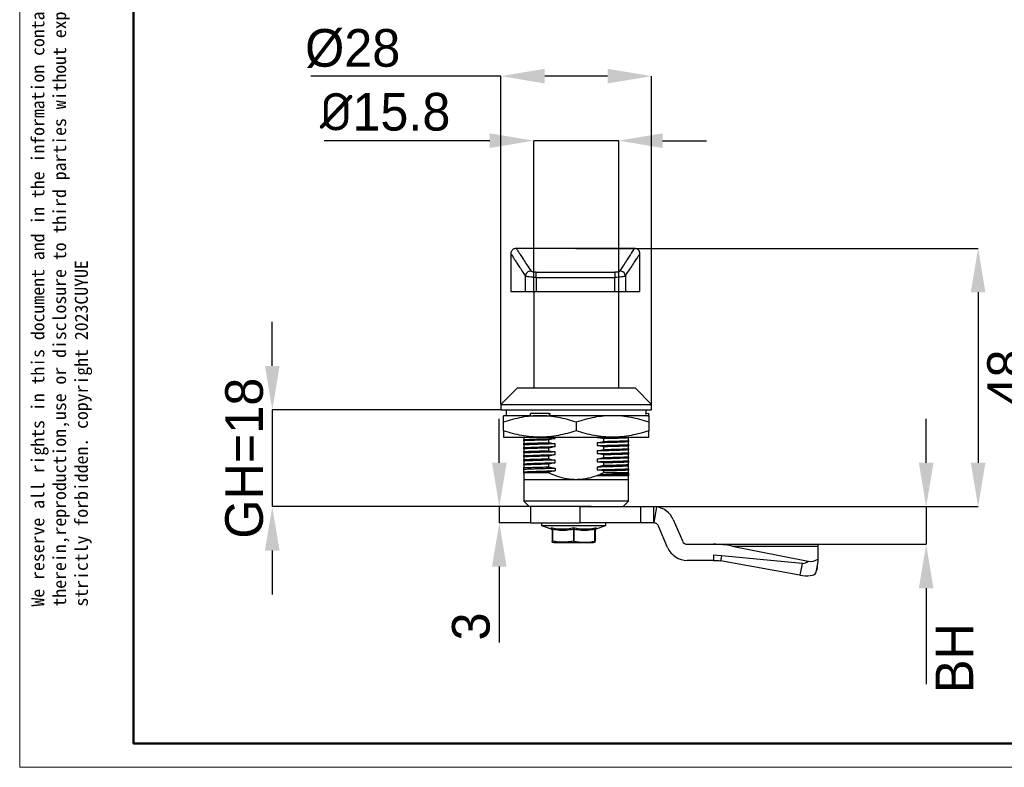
# Model space of a CAD drawing. Header units: millimetres. Extents: x 2935 to 3294, y 1636 to 1886.
# Tile 1 of 4: x 2935 to 3118, y 1636 to 1775. Entities that reach past the tile are written whole.
import ezdxf

# ---------------------------------------------------------------- set-up
doc = ezdxf.new("R2010")
doc.units = ezdxf.units.MM
doc.layers.add('1轮廓实线层', color=7, linetype='Continuous')
doc.layers.add('2细线层', color=3, linetype='Continuous')
for name, color, linetype, lineweight in [('尺寸线层', 3, 'Continuous', 18), ('粗实线层', 7, 'Continuous', 50), ('细实线层', 3, 'Continuous', 18)]:
    doc.layers.add(name, color=color, linetype=linetype, lineweight=lineweight)
doc.styles.add('SLDTEXTSTYLE1', font='txt')
doc.styles.get("Standard").update_dxf_attribs({"font": 'arial.ttf'})
doc.styles.add('标准', font='txt', dxfattribs={"width": 0.667})
doc.dimstyles.new('SLDDIMSTYLE0', dxfattribs={"dimtxt": 7, "dimasz": 8.16, "dimexe": 0, "dimexo": 0.0625, "dimgap": 1.75, "dimtad": 2, "dimdec": 0, "dimrnd": 1e-09, "dimzin": 4, "dimdsep": 46, "dimtxsty": 'SLDTEXTSTYLE1', "dimsah": 1, "dimcen": 0.09, "dimadec": 0, "dimazin": 1, "dimtfac": 1, "dimtofl": 0, "dimtmove": 0, "dimatfit": 3, "dimfxl": 1, "dimfrac": 2, "dimtolj": 1, "dimtzin": 12, "dimarcsym": 0})
doc.dimstyles.new('SLDDIMSTYLE2', dxfattribs={"dimtxt": 7, "dimasz": 8.16, "dimexe": 0, "dimexo": 0.0625, "dimgap": 1.75, "dimtad": 2, "dimdec": 0, "dimrnd": 1e-09, "dimzin": 4, "dimdsep": 46, "dimtxsty": 'SLDTEXTSTYLE1', "dimsah": 1, "dimcen": 0.09, "dimadec": 0, "dimazin": 1, "dimtfac": 1, "dimtmove": 0, "dimatfit": 0, "dimfxl": 1, "dimfrac": 2, "dimtolj": 1, "dimtzin": 12, "dimarcsym": 0})
doc.dimstyles.new('SLDDIMSTYLE3', dxfattribs={"dimtxt": 7, "dimasz": 8.16, "dimexe": 0, "dimexo": 0.0625, "dimgap": 1.75, "dimtad": 2, "dimdec": 0, "dimrnd": 1e-09, "dimzin": 12, "dimdsep": 46, "dimtxsty": 'SLDTEXTSTYLE1', "dimsah": 1, "dimcen": 0.09, "dimadec": 0, "dimazin": 3, "dimtfac": 1, "dimtmove": 0, "dimatfit": 0, "dimfxl": 1, "dimfrac": 2, "dimtolj": 1, "dimtzin": 12, "dimarcsym": 0})
doc.dimstyles.new('标准', dxfattribs={"dimscale": 0.8, "dimtxt": 3.5, "dimasz": 4, "dimexe": 2, "dimexo": 0, "dimtad": 1, "dimdec": 1, "dimdsep": 46, "dimtxsty": '标准', "dimblk": '_CAXARROW', "dimcen": 0, "dimdle": 8, "dimazin": 2, "dimtfac": 0.707107, "dimtmove": 0, "dimatfit": 3, "dimfxl": 1, "dimtolj": 1, "dimarcsym": 1})

# ---------------------------------------------------------------- blocks, each defined once
blk = doc.blocks.new('*D8')
at = {"layer": '2细线层', "color": 0, "lineweight": -2, "ltscale": 2, "transparency": 16777216}
for p, q in [((3022.77, 1752.91), (2991.99, 1752.91)), ((3030.93, 1724.96), (3030.93, 1752.91)), ((3046.73, 1752.91), (3030.93, 1752.91)), ((3046.73, 1724.96), (3046.73, 1752.91)), ((3054.89, 1752.91), (3063.05, 1752.91))]:
    blk.add_line(p, q, dxfattribs=at)
at = {"layer": '2细线层', "color": 0, "ltscale": 2, "transparency": 16777216}
for points in [[(3022.77, 1754.27), (3022.77, 1751.55), (3030.93, 1752.91)], [(3054.89, 1754.27), (3054.89, 1751.55), (3046.73, 1752.91)]]:
    blk.add_solid(points, dxfattribs=at)
at = {"layer": 'Defpoints', "color": 0, "ltscale": 2, "transparency": 16777216}
for p in [(3030.93, 1752.91), (3030.93, 1724.9), (3046.73, 1724.9)]:
    blk.add_point(p, dxfattribs=at)
at = {"layer": '2细线层', "color": 0, "ltscale": 2, "transparency": 16777216, "insert": (3003.3, 1761.79), "char_height": 7, "attachment_point": 2, "style": 'SLDTEXTSTYLE1'}
blk.add_mtext('\\A1;{\\fISOCPEUR|b0|i0|c134|p34;%%C}15.8', dxfattribs=at)
blk = doc.blocks.new('*D9')
at = {"layer": '2细线层', "color": 0, "lineweight": -2, "ltscale": 2, "transparency": 16777216}
for p, q in [((3024.83, 1764.91), (2989.48, 1764.91)), ((3024.83, 1703.96), (3024.83, 1764.91)), ((3044.67, 1764.91), (3032.99, 1764.91)), ((3052.83, 1703.96), (3052.83, 1764.91))]:
    blk.add_line(p, q, dxfattribs=at)
at = {"layer": '2细线层', "color": 0, "ltscale": 2, "transparency": 16777216}
for points in [[(3032.99, 1766.27), (3032.99, 1763.55), (3024.83, 1764.91)], [(3044.67, 1766.27), (3044.67, 1763.55), (3052.83, 1764.91)]]:
    blk.add_solid(points, dxfattribs=at)
at = {"layer": 'Defpoints', "color": 0, "ltscale": 2, "transparency": 16777216}
for p in [(3052.83, 1764.91), (3024.83, 1703.9), (3052.83, 1703.9)]:
    blk.add_point(p, dxfattribs=at)
at = {"layer": '2细线层', "color": 0, "ltscale": 2, "transparency": 16777216, "insert": (2997.28, 1773.66), "char_height": 7, "attachment_point": 2, "style": 'SLDTEXTSTYLE1'}
blk.add_mtext('\\A1;%%c28', dxfattribs=at)
blk = doc.blocks.new('*D10')
at = {"layer": '2细线层', "color": 0, "lineweight": -2, "ltscale": 2, "transparency": 16777216}
for p, q in [((2982.33, 1711.06), (2982.33, 1719.22)), ((3024.77, 1702.9), (2982.33, 1702.9)), ((2982.33, 1702.9), (2982.33, 1684.9)), ((3039.5, 1684.9), (2982.33, 1684.9)), ((2982.33, 1676.74), (2982.33, 1668.58))]:
    blk.add_line(p, q, dxfattribs=at)
at = {"layer": '2细线层', "color": 0, "ltscale": 2, "transparency": 16777216}
for points in [[(2980.97, 1711.06), (2983.69, 1711.06), (2982.33, 1702.9)], [(2980.97, 1676.74), (2983.69, 1676.74), (2982.33, 1684.9)]]:
    blk.add_solid(points, dxfattribs=at)
at = {"layer": 'Defpoints', "color": 0, "ltscale": 2, "transparency": 16777216}
for p in [(3024.83, 1702.9), (2982.33, 1684.9), (3039.56, 1684.9)]:
    blk.add_point(p, dxfattribs=at)
at = {"layer": '2细线层', "color": 0, "ltscale": 2, "transparency": 16777216, "insert": (2973.58, 1693.9), "char_height": 7, "attachment_point": 2, "rotation": 90, "style": 'SLDTEXTSTYLE1'}
blk.add_mtext('\\A1;GH=18', dxfattribs=at)
blk = doc.blocks.new('*D11')
at = {"layer": '2细线层', "color": 0, "lineweight": -2, "ltscale": 2, "transparency": 16777216}
for p, q in [((3103.9, 1693.06), (3103.9, 1701.22)), ((3050.89, 1684.9), (3103.9, 1684.9)), ((3103.9, 1684.9), (3103.9, 1677.9)), ((3083.89, 1677.9), (3103.9, 1677.9)), ((3103.9, 1669.74), (3103.9, 1651.91))]:
    blk.add_line(p, q, dxfattribs=at)
at = {"layer": '2细线层', "color": 0, "ltscale": 2, "transparency": 16777216}
for points in [[(3102.54, 1693.06), (3105.26, 1693.06), (3103.9, 1684.9)], [(3102.54, 1669.74), (3105.26, 1669.74), (3103.9, 1677.9)]]:
    blk.add_solid(points, dxfattribs=at)
at = {"layer": 'Defpoints', "color": 0, "ltscale": 2, "transparency": 16777216}
for p in [(3050.83, 1684.9), (3083.83, 1677.9), (3103.9, 1677.9)]:
    blk.add_point(p, dxfattribs=at)
at = {"layer": '2细线层', "color": 0, "ltscale": 2, "transparency": 16777216, "insert": (3105.65, 1656.75), "char_height": 7, "attachment_point": 2, "rotation": 90, "style": 'SLDTEXTSTYLE1'}
blk.add_mtext('\\A1;BH', dxfattribs=at)
blk = doc.blocks.new('_CAXARROW')
blk.add_hatch(color=0).paths.add_polyline_path([(0, 0), (-1, 0.125), (-1, -0.125)], flags=0)
blk = doc.blocks.new('*D18')
at = {"layer": '2细线层', "color": 0, "lineweight": -2, "ltscale": 2, "transparency": 16777216}
for p, q in [((3038.75, 1732.9), (3113.56, 1732.9)), ((3113.56, 1724.74), (3113.56, 1693.06)), ((3039.62, 1684.9), (3113.56, 1684.9))]:
    blk.add_line(p, q, dxfattribs=at)
at = {"layer": '2细线层', "color": 0, "ltscale": 2, "transparency": 16777216}
for points in [[(3112.2, 1724.74), (3114.92, 1724.74), (3113.56, 1732.9)], [(3112.2, 1693.06), (3114.92, 1693.06), (3113.56, 1684.9)]]:
    blk.add_solid(points, dxfattribs=at)
at = {"layer": 'Defpoints', "color": 0, "transparency": 16777216}
for p in [(3174.27, 1754.55), (3154.17, 1735.87), (3174.27, 1735.87)]:
    blk.add_point(p, dxfattribs=at)
at = {"layer": 'Defpoints', "color": 0, "ltscale": 2, "transparency": 16777216}
for p in [(3038.69, 1732.9), (3039.56, 1684.9), (3113.56, 1684.9)]:
    blk.add_point(p, dxfattribs=at)
at = {"layer": '尺寸线层', "color": 0, "linetype": 'Continuous', "lineweight": -2, "transparency": 16777216}
for p, q in [((3154.17, 1735.87), (3154.17, 1756.15)), ((3174.27, 1735.87), (3174.27, 1756.15)), ((3157.37, 1754.55), (3171.07, 1754.55))]:
    blk.add_line(p, q, dxfattribs=at)
at = {"layer": '尺寸线层', "color": 0, "lineweight": -2, "transparency": 16777216, "xscale": 3.2, "yscale": 3.2, "zscale": 3.2, "rotation": 180}
blk.add_blockref('_CAXARROW', (3154.17, 1754.55), dxfattribs=at)
at = {"layer": '尺寸线层', "color": 0, "lineweight": -2, "transparency": 16777216, "xscale": 3.2, "yscale": 3.2, "zscale": 3.2}
blk.add_blockref('_CAXARROW', (3174.27, 1754.55), dxfattribs=at)
at = {"layer": '2细线层', "color": 0, "ltscale": 2, "transparency": 16777216, "insert": (3118.81, 1708.9), "char_height": 7, "attachment_point": 5, "rotation": 90, "style": 'SLDTEXTSTYLE1'}
blk.add_mtext('\\A1;48', dxfattribs=at)
at = {"layer": '尺寸线层', "color": 0, "transparency": 16777216, "insert": (3164.22, 1756.47), "char_height": 2.8, "attachment_point": 5, "style": '标准'}
blk.add_mtext('\\A1;{\\fAMGDT|b0|i0|c134|p34;o}%%C20.1', dxfattribs=at)
blk = doc.blocks.new('*D19')
at = {"layer": '2细线层', "color": 0, "lineweight": -2, "ltscale": 2, "transparency": 16777216}
for p, q in [((3024.54, 1693.06), (3024.54, 1701.22)), ((3030.27, 1684.9), (3024.54, 1684.9)), ((3024.54, 1684.9), (3024.54, 1681.9)), ((3030.27, 1681.9), (3024.54, 1681.9)), ((3024.54, 1673.74), (3024.54, 1659.65))]:
    blk.add_line(p, q, dxfattribs=at)
at = {"layer": '2细线层', "color": 0, "ltscale": 2, "transparency": 16777216}
for points in [[(3023.18, 1693.06), (3025.9, 1693.06), (3024.54, 1684.9)], [(3023.18, 1673.74), (3025.9, 1673.74), (3024.54, 1681.9)]]:
    blk.add_solid(points, dxfattribs=at)
at = {"layer": 'Defpoints', "color": 0, "ltscale": 2, "transparency": 16777216}
for p in [(3030.33, 1684.9), (3024.54, 1681.9), (3030.33, 1681.9)]:
    blk.add_point(p, dxfattribs=at)
at = {"layer": '2细线层', "color": 0, "ltscale": 2, "transparency": 16777216, "insert": (3019.29, 1662.62), "char_height": 7, "attachment_point": 5, "rotation": 90, "style": 'SLDTEXTSTYLE1'}
blk.add_mtext('\\A1;3', dxfattribs=at)

msp = doc.modelspace()

# ---------------------------------------------------------------- linework, layer by layer
at = {"layer": '1轮廓实线层', "linetype": 'Continuous', "lineweight": 25, "ltscale": 2}
for p, q in [((3026.69, 1731.91), (3026.69, 1724.9)), ((3049.69, 1732.9), (3027.68, 1732.9)), ((3050.69, 1724.9), (3050.69, 1731.91)), ((3031.36, 1728.46), (3046.01, 1728.46)), ((3029.39, 1724.9), (3029.39, 1727.75)), ((3031.36, 1727.5), (3031.36, 1724.9)), ((3031.36, 1727.5), (3046.01, 1727.5)), ((3046.01, 1724.9), (3046.01, 1727.5)), ((3047.98, 1727.75), (3047.98, 1724.9)), ((3026.69, 1724.9), (3029.39, 1724.9)), ((3029.39, 1724.9), (3031.36, 1724.9)), ((3030.93, 1724.9), (3030.93, 1706.9)), ((3031.36, 1724.9), (3046.01, 1724.9)), ((3046.01, 1724.9), (3047.98, 1724.9)), ((3046.73, 1706.9), (3046.73, 1724.9)), ((3047.98, 1724.9), (3050.69, 1724.9)), ((3027.83, 1706.9), (3024.83, 1703.9)), ((3049.83, 1706.9), (3027.83, 1706.9)), ((3052.83, 1703.9), (3049.83, 1706.9)), ((3024.83, 1703.9), (3024.83, 1702.9)), ((3024.83, 1703.9), (3052.83, 1703.9)), ((3024.83, 1702.9), (3052.83, 1702.9)), ((3025.83, 1702.9), (3025.83, 1701.8)), ((3051.83, 1702.1), (3051.83, 1702.9)), ((3052.83, 1702.9), (3052.83, 1703.9)), ((3030.35, 1701.8), (3025.33, 1701.8)), ((3030.35, 1701.8), (3030.35, 1702.2)), ((3033.81, 1702.2), (3030.35, 1702.2)), ((3030.35, 1701.8), (3032.08, 1701.8)), ((3032.08, 1701.8), (3033.81, 1701.8)), ((3033.81, 1702.2), (3033.81, 1701.8)), ((3034.14, 1702.07), (3033.81, 1702.2)), ((3033.81, 1701.8), (3033.89, 1701.8)), ((3045.58, 1701.8), (3033.89, 1701.8)), ((3052.18, 1701.8), (3045.58, 1701.8)), ((3052.33, 1702.2), (3051.68, 1702.07)), ((3052.18, 1701.8), (3052.33, 1701.8)), ((3052.33, 1701.8), (3052.33, 1702.2)), ((3025.33, 1699.01), (3025.33, 1700.59)), ((3038.83, 1700.59), (3038.83, 1699.01)), ((3052.33, 1700.59), (3052.33, 1699.01)), ((3025.33, 1697.8), (3032.08, 1697.8)), ((3029.08, 1697.87), (3029.08, 1697.37)), ((3029.08, 1697.14), (3029.08, 1697.37)), ((3029.08, 1697.14), (3029.08, 1696.64)), ((3032.08, 1697.8), (3045.58, 1697.8)), ((3034.93, 1697.56), (3033.74, 1697.29)), ((3033.74, 1696.79), (3033.74, 1697.29)), ((3034.93, 1697.56), (3034.93, 1697.8)), ((3043.92, 1697.52), (3042.73, 1697.74)), ((3042.73, 1696.74), (3043.92, 1697.02)), ((3043.92, 1697.52), (3043.92, 1697.02)), ((3045.58, 1697.8), (3052.33, 1697.8)), ((3048.58, 1697.8), (3048.58, 1697.66)), ((3048.58, 1697.16), (3048.58, 1697.66)), ((3048.58, 1697.16), (3048.58, 1696.93)), ((3029.08, 1696.37), (3029.08, 1696.64)), ((3029.08, 1696.37), (3029.08, 1695.87)), ((3029.08, 1695.64), (3029.08, 1695.87)), ((3029.08, 1695.64), (3029.08, 1695.14)), ((3033.74, 1696.79), (3034.93, 1696.56)), ((3034.93, 1696.06), (3033.74, 1695.79)), ((3033.74, 1695.29), (3033.74, 1695.79)), ((3033.74, 1695.29), (3034.93, 1695.06)), ((3034.93, 1696.06), (3034.93, 1696.56)), ((3042.73, 1696.74), (3042.73, 1696.24)), ((3043.92, 1696.02), (3042.73, 1696.24)), ((3042.73, 1695.24), (3043.92, 1695.52)), ((3042.73, 1695.24), (3042.73, 1694.74)), ((3043.92, 1696.02), (3043.92, 1695.52)), ((3048.58, 1696.93), (3048.26, 1696.92)), ((3048.58, 1696.43), (3048.58, 1696.93)), ((3048.58, 1696.43), (3048.58, 1696.16)), ((3048.58, 1695.66), (3048.58, 1696.16)), ((3048.58, 1695.66), (3048.58, 1695.43)), ((3048.58, 1694.93), (3048.58, 1695.43)), ((3029.08, 1694.87), (3029.08, 1695.14)), ((3029.08, 1694.87), (3029.08, 1694.37)), ((3029.08, 1694.14), (3029.08, 1694.37)), ((3029.08, 1694.14), (3029.08, 1693.64)), ((3029.08, 1693.37), (3029.08, 1693.64)), ((3029.08, 1693.37), (3029.08, 1692.87)), ((3034.93, 1694.56), (3033.74, 1694.29)), ((3033.74, 1693.79), (3033.74, 1694.29)), ((3033.74, 1693.79), (3034.93, 1693.56)), ((3034.93, 1694.56), (3034.93, 1695.06)), ((3034.93, 1693.06), (3034.93, 1693.56)), ((3043.92, 1694.52), (3042.73, 1694.74)), ((3042.73, 1693.74), (3043.92, 1694.02)), ((3042.73, 1693.74), (3042.73, 1693.24)), ((3043.92, 1694.52), (3043.92, 1694.02)), ((3048.58, 1694.93), (3048.58, 1694.66)), ((3048.58, 1694.16), (3048.58, 1694.66)), ((3048.58, 1694.16), (3048.58, 1693.93)), ((3048.58, 1693.43), (3048.58, 1693.93)), ((3048.58, 1693.43), (3048.58, 1693.16)), ((3029.08, 1692.87), (3029.4, 1692.88)), ((3029.08, 1692.64), (3029.08, 1692.87)), ((3029.08, 1692.64), (3029.08, 1692.14)), ((3029.08, 1691.87), (3029.08, 1692.14)), ((3029.08, 1691.37), (3029.08, 1691.87)), ((3034.93, 1693.06), (3033.74, 1692.79)), ((3033.74, 1692.29), (3033.74, 1692.79)), ((3033.74, 1692.29), (3034.93, 1692.06)), ((3034.93, 1691.56), (3033.74, 1691.29)), ((3034.93, 1692.06), (3034.93, 1691.56)), ((3043.92, 1693.02), (3042.73, 1693.24)), ((3043.92, 1692.52), (3042.73, 1692.24)), ((3042.73, 1692.24), (3042.73, 1691.74)), ((3043.92, 1691.52), (3042.73, 1691.74)), ((3043.92, 1693.02), (3043.92, 1692.52)), ((3048.58, 1692.66), (3048.58, 1693.16)), ((3048.58, 1692.43), (3048.58, 1692.66)), ((3048.58, 1691.93), (3048.58, 1692.43)), ((3048.58, 1691.93), (3048.58, 1691.66)), ((3048.58, 1691.16), (3048.58, 1691.66)), ((3029.08, 1691.14), (3029.08, 1691.37)), ((3029.31, 1691.15), (3029.08, 1691.14)), ((3029.08, 1689.9), (3029.08, 1685.9)), ((3038.83, 1689.9), (3029.08, 1689.9)), ((3033.74, 1691.15), (3029.31, 1691.15)), ((3033.74, 1691.15), (3033.74, 1691.29)), ((3048.58, 1689.9), (3038.83, 1689.9)), ((3042.73, 1690.74), (3043.25, 1690.85)), ((3042.73, 1690.65), (3042.73, 1690.74)), ((3043.92, 1691.15), (3043.25, 1690.85)), ((3043.92, 1691.52), (3043.92, 1691.15)), ((3048.36, 1691.15), (3048.58, 1691.16)), ((3048.58, 1691.16), (3048.58, 1690.93)), ((3048.58, 1690.93), (3048.58, 1690.65)), ((3048.58, 1685.9), (3048.58, 1689.9)), ((3029.08, 1685.9), (3030.08, 1684.9)), ((3048.58, 1685.9), (3029.08, 1685.9)), ((3041.63, 1684.9), (3030.08, 1684.9)), ((3030.33, 1684.9), (3030.33, 1681.9)), ((3039.56, 1681.9), (3039.56, 1684.9)), ((3041.63, 1684.9), (3050.83, 1684.9)), ((3047.58, 1684.9), (3048.58, 1685.9)), ((3050.83, 1681.9), (3050.83, 1684.9)), ((3050.83, 1684.9), (3053.19, 1684.9)), ((3053.19, 1684.9), (3053.19, 1681.9)), ((3053.35, 1681.89), (3053.83, 1684.85)), ((3056.87, 1682.48), (3058.57, 1678.51)), ((3030.33, 1681.9), (3039.56, 1681.9)), ((3032.36, 1681.9), (3032.36, 1681.4)), ((3032.36, 1681.4), (3034.18, 1680.74)), ((3032.36, 1681.4), (3044.36, 1681.4)), ((3034.35, 1680.75), (3034.36, 1680.66)), ((3034.36, 1680.71), (3034.37, 1680.68)), ((3034.36, 1680.66), (3034.36, 1678.48)), ((3034.41, 1680.66), (3034.41, 1678.48)), ((3038.31, 1680.66), (3038.31, 1678.48)), ((3038.41, 1680.66), (3038.41, 1678.48)), ((3050.83, 1681.9), (3039.56, 1681.9)), ((3042.31, 1678.48), (3042.31, 1680.66)), ((3042.36, 1680.66), (3042.38, 1680.75)), ((3042.36, 1680.68), (3042.37, 1680.71)), ((3042.36, 1680.66), (3042.36, 1678.48)), ((3042.55, 1680.74), (3044.36, 1681.4)), ((3044.36, 1681.4), (3044.36, 1681.9)), ((3053.19, 1681.9), (3050.83, 1681.9)), ((3055.81, 1677.32), (3054.11, 1681.29)), ((3034.36, 1678.3), (3034.36, 1678.48)), ((3034.36, 1678.3), (3034.65, 1678.2)), ((3034.65, 1678.2), (3042.08, 1678.2)), ((3042.08, 1678.2), (3042.36, 1678.3)), ((3042.36, 1678.3), (3042.36, 1678.48)), ((3059.49, 1677.9), (3064.34, 1677.9)), ((3064.34, 1677.9), (3083.83, 1677.9)), ((3067.81, 1677.57), (3081.99, 1674.75)), ((3067.81, 1677.57), (3083.83, 1677.57)), ((3083.83, 1677.57), (3083.83, 1677.9)), ((3083.83, 1675.16), (3083.83, 1677.57)), ((3064.34, 1675.86), (3064.34, 1674.9)), ((3065.83, 1675.76), (3064.34, 1675.86)), ((3065.83, 1675.76), (3065.65, 1674.85)), ((3080.83, 1674.34), (3065.83, 1675.76)), ((3083.83, 1674.65), (3083.83, 1675.16)), ((3064.34, 1674.9), (3059.49, 1674.9)), ((3080.39, 1672.15), (3065.65, 1674.85)), ((3080.83, 1674.34), (3080.39, 1672.15)), ((3080.94, 1674.34), (3080.83, 1674.34)), ((3083.45, 1672.71), (3083.83, 1674.65)), ((3083.56, 1673.15), (3083.64, 1673.7)), ((3083.64, 1673.68), (3083.56, 1673.17)), ((3083.56, 1673.17), (3083.57, 1673.35)), ((3083.56, 1673.17), (3083.51, 1673.02))]:
    msp.add_line(p, q, dxfattribs=at)
at = {"layer": '1轮廓实线层', "linetype": 'Continuous', "lineweight": 25, "ltscale": 2, "flags": 128}
msp.add_lwpolyline([(3080.39, 1672.15), (3080.91, 1672.07), (3081.41, 1672.03), (3081.88, 1672.03), (3082.32, 1672.07), (3082.69, 1672.14), (3083, 1672.25), (3083.24, 1672.39), (3083.39, 1672.56), (3083.45, 1672.71)], dxfattribs=at)
at = {"layer": '1轮廓实线层', "linetype": 'Continuous', "lineweight": 25, "ltscale": 4}
for centre, radius, start, end in [((3053.19, 1680.9), 4, 23.1986, 80.8282), ((3053.19, 1680.9), 1, 23.1986, 80.8282), ((3059.49, 1678.9), 4, 203.1986, 270), ((3059.49, 1678.9), 1, 203.1986, 270), ((3082.36, 1677.44), 2.72, 262.3269, 302.8522)]:
    msp.add_arc(centre, radius, start, end, dxfattribs=at)
for centre, major_axis, ratio, start_param, end_param in [((3064.34, 1674.4), (8.2, 0), 0.427006, 1.134464, 1.570796), ((3082.25, 1682.06), (1.53, 7.7), 0.382152, 3.217539, 3.545393)]:
    msp.add_ellipse(centre, major_axis=major_axis, ratio=ratio, start_param=start_param, end_param=end_param, dxfattribs=at)
at = {"layer": '1轮廓实线层', "linetype": 'Continuous', "lineweight": 25, "ltscale": 2}
for points, knots in [([(3027.69, 1732.9), (3027.57, 1732.89), (3027.37, 1732.87), (3027.13, 1732.74), (3026.97, 1732.61), (3026.84, 1732.45), (3026.72, 1732.21), (3026.7, 1732.02), (3026.69, 1731.89)], [0, 0, 0, 0, 0.239426, 0.36838, 0.500089, 0.631786, 0.760702, 1, 1, 1, 1]), ([(3026.69, 1731.9), (3026.69, 1731.89), (3026.71, 1731.86), (3026.84, 1731.66), (3027.06, 1731.33), (3027.33, 1730.9), (3027.7, 1730.34), (3028.18, 1729.62), (3028.73, 1728.77), (3029.17, 1728.09), (3029.39, 1727.75)], [0, 0, 0, 0, 0.105864, 0.260208, 0.3709482, 0.4819059, 0.6109383, 0.740186, 0.8698175, 1, 1, 1, 1]), ([(3027.69, 1732.9), (3027.69, 1732.9), (3027.67, 1732.92), (3027.73, 1732.83), (3027.87, 1732.6), (3028.14, 1732.18), (3028.52, 1731.6), (3029.01, 1730.83), (3029.63, 1729.88), (3030.13, 1729.1), (3030.38, 1728.71)], [0, 0, 0, 0, 0.0058, 0.142089, 0.278851, 0.416181, 0.557324, 0.703072, 0.850598, 1, 1, 1, 1]), ([(3046.99, 1728.71), (3047.25, 1729.1), (3047.75, 1729.88), (3048.36, 1730.83), (3048.85, 1731.6), (3049.23, 1732.18), (3049.5, 1732.6), (3049.64, 1732.83), (3049.7, 1732.92), (3049.69, 1732.9), (3049.68, 1732.9)], [0, 0, 0, 0, 0.149413, 0.296955, 0.442723, 0.583872, 0.721197, 0.857966, 0.994271, 1, 1, 1, 1]), ([(3047.98, 1727.75), (3048.26, 1728.18), (3048.82, 1729.05), (3049.49, 1730.07), (3050.02, 1730.88), (3050.4, 1731.46), (3050.64, 1731.83), (3050.67, 1731.88), (3050.69, 1731.9)], [0, 0, 0, 0, 0.167852, 0.33452, 0.500364, 0.667436, 0.834007, 1, 1, 1, 1]), ([(3050.69, 1731.89), (3050.67, 1732.02), (3050.65, 1732.21), (3050.53, 1732.45), (3050.4, 1732.61), (3050.24, 1732.74), (3050, 1732.87), (3049.81, 1732.89), (3049.68, 1732.9)], [0, 0, 0, 0, 0.2392978, 0.3682142, 0.4999103, 0.6316194, 0.7605734, 1, 1, 1, 1]), ([(3030.38, 1728.71), (3030.26, 1728.69), (3030.01, 1728.65), (3029.68, 1728.42), (3029.45, 1728.11), (3029.41, 1727.87), (3029.39, 1727.75)], [0, 0, 0, 0, 0.240796, 0.5, 0.759204, 1, 1, 1, 1]), ([(3031.36, 1728.46), (3031.24, 1728.46), (3031.01, 1728.47), (3030.7, 1728.53), (3030.47, 1728.61), (3030.41, 1728.67), (3030.38, 1728.71)], [0, 0, 0, 0, 0.246923, 0.49554, 0.746694, 1, 1, 1, 1]), ([(3046.99, 1728.71), (3046.96, 1728.67), (3046.9, 1728.61), (3046.67, 1728.53), (3046.36, 1728.47), (3046.13, 1728.46), (3046.01, 1728.46)], [0, 0, 0, 0, 0.2533049, 0.5044577, 0.7530758, 1, 1, 1, 1]), ([(3047.98, 1727.75), (3047.96, 1727.87), (3047.92, 1728.11), (3047.69, 1728.42), (3047.36, 1728.65), (3047.11, 1728.69), (3046.99, 1728.71)], [0, 0, 0, 0, 0.240796, 0.5, 0.759204, 1, 1, 1, 1]), ([(3031.36, 1727.5), (3031.14, 1727.51), (3030.68, 1727.51), (3030.09, 1727.57), (3029.61, 1727.65), (3029.47, 1727.71), (3029.39, 1727.75)], [0, 0, 0, 0, 0.240907, 0.496703, 0.718691, 1, 1, 1, 1]), ([(3047.98, 1727.75), (3047.9, 1727.71), (3047.76, 1727.65), (3047.28, 1727.57), (3046.7, 1727.51), (3046.24, 1727.51), (3046.01, 1727.5)], [0, 0, 0, 0, 0.281361, 0.503294, 0.759065, 1, 1, 1, 1]), ([(3032.08, 1701.8), (3031.52, 1701.78), (3030.39, 1701.75), (3028.69, 1701.5), (3027, 1701.12), (3025.89, 1700.77), (3025.33, 1700.59)], [0, 0, 0, 0, 0.247275, 0.494591, 0.747264, 1, 1, 1, 1]), ([(3025.33, 1700.59), (3025.33, 1700.77), (3025.33, 1701.11), (3025.33, 1701.49), (3025.33, 1701.75), (3025.33, 1701.78), (3025.33, 1701.8)], [0, 0, 0, 0, 0.247711, 0.495365, 0.747705, 1, 1, 1, 1]), ([(3038.83, 1700.59), (3038.29, 1700.77), (3037.19, 1701.11), (3035.52, 1701.49), (3033.81, 1701.75), (3032.66, 1701.78), (3032.08, 1701.8)], [0, 0, 0, 0, 0.247711, 0.495365, 0.747705, 1, 1, 1, 1]), ([(3045.58, 1701.8), (3045.02, 1701.78), (3043.89, 1701.75), (3042.19, 1701.5), (3040.5, 1701.12), (3039.39, 1700.77), (3038.83, 1700.59)], [0, 0, 0, 0, 0.247275, 0.494591, 0.747264, 1, 1, 1, 1]), ([(3052.33, 1700.59), (3051.79, 1700.77), (3050.69, 1701.11), (3049.02, 1701.49), (3047.31, 1701.75), (3046.16, 1701.78), (3045.58, 1701.8)], [0, 0, 0, 0, 0.247711, 0.495365, 0.747705, 1, 1, 1, 1]), ([(3052.33, 1701.8), (3052.33, 1701.78), (3052.33, 1701.75), (3052.33, 1701.5), (3052.33, 1701.12), (3052.33, 1700.77), (3052.33, 1700.59)], [0, 0, 0, 0, 0.247275, 0.494591, 0.747264, 1, 1, 1, 1]), ([(3032.08, 1697.8), (3031.52, 1697.82), (3030.39, 1697.85), (3028.69, 1698.1), (3027, 1698.48), (3025.89, 1698.83), (3025.33, 1699.01)], [0, 0, 0, 0, 0.247275, 0.494591, 0.747264, 1, 1, 1, 1]), ([(3025.33, 1699.01), (3025.33, 1698.83), (3025.33, 1698.49), (3025.33, 1698.11), (3025.33, 1697.85), (3025.33, 1697.82), (3025.33, 1697.8)], [0, 0, 0, 0, 0.247711, 0.495365, 0.747705, 1, 1, 1, 1]), ([(3038.83, 1699.01), (3038.29, 1698.83), (3037.19, 1698.49), (3035.52, 1698.11), (3033.81, 1697.85), (3032.66, 1697.82), (3032.08, 1697.8)], [0, 0, 0, 0, 0.247711, 0.495365, 0.747705, 1, 1, 1, 1]), ([(3045.58, 1697.8), (3045.02, 1697.82), (3043.89, 1697.85), (3042.19, 1698.1), (3040.5, 1698.48), (3039.39, 1698.83), (3038.83, 1699.01)], [0, 0, 0, 0, 0.247275, 0.494591, 0.747264, 1, 1, 1, 1]), ([(3052.33, 1699.01), (3051.79, 1698.83), (3050.69, 1698.49), (3049.02, 1698.11), (3047.31, 1697.85), (3046.16, 1697.82), (3045.58, 1697.8)], [0, 0, 0, 0, 0.247711, 0.495365, 0.747705, 1, 1, 1, 1]), ([(3052.33, 1697.8), (3052.33, 1697.82), (3052.33, 1697.85), (3052.33, 1698.1), (3052.33, 1698.48), (3052.33, 1698.83), (3052.33, 1699.01)], [0, 0, 0, 0, 0.247275, 0.494591, 0.747264, 1, 1, 1, 1]), ([(3029.08, 1697.37), (3029.22, 1697.37), (3029.51, 1697.39), (3030.05, 1697.41), (3030.68, 1697.44), (3031.39, 1697.46), (3032.18, 1697.49), (3033.04, 1697.51), (3033.96, 1697.54), (3034.61, 1697.55), (3034.93, 1697.56)], [0, 0, 0, 0, 0.125, 0.25, 0.375, 0.5, 0.625, 0.75, 0.875, 1, 1, 1, 1]), ([(3042.73, 1697.74), (3043.05, 1697.75), (3043.7, 1697.77), (3044.46, 1697.79), (3044.87, 1697.8), (3045, 1697.8)], [0, 0, 0, 0, 0.408032, 0.816063, 1, 1, 1, 1]), ([(3034.93, 1696.56), (3034.61, 1696.55), (3033.96, 1696.54), (3033.04, 1696.51), (3032.18, 1696.49), (3031.39, 1696.46), (3030.68, 1696.44), (3030.05, 1696.41), (3029.5, 1696.39), (3029.22, 1696.37), (3029.08, 1696.37)], [0, 0, 0, 0, 0.125, 0.25, 0.375, 0.5, 0.625, 0.75, 0.875, 1, 1, 1, 1]), ([(3029.08, 1695.87), (3029.22, 1695.87), (3029.5, 1695.89), (3030.05, 1695.91), (3030.68, 1695.94), (3031.39, 1695.96), (3032.18, 1695.99), (3033.04, 1696.01), (3033.96, 1696.04), (3034.61, 1696.05), (3034.93, 1696.06)], [0, 0, 0, 0, 0.125, 0.249999, 0.374999, 0.5, 0.625, 0.75, 0.875, 1, 1, 1, 1]), ([(3043.92, 1695.52), (3044.41, 1695.53), (3045.37, 1695.55), (3046.64, 1695.59), (3047.74, 1695.62), (3048.3, 1695.65), (3048.58, 1695.66)], [0, 0, 0, 0, 0.25, 0.5, 0.75, 1, 1, 1, 1]), ([(3033.74, 1694.29), (3033.26, 1694.27), (3032.29, 1694.25), (3031.03, 1694.21), (3029.92, 1694.18), (3029.36, 1694.15), (3029.08, 1694.14)], [0, 0, 0, 0, 0.25, 0.5, 0.75, 1, 1, 1, 1]), ([(3034.93, 1693.56), (3034.61, 1693.55), (3033.96, 1693.54), (3033.04, 1693.51), (3032.18, 1693.49), (3031.39, 1693.46), (3030.68, 1693.44), (3030.05, 1693.41), (3029.5, 1693.39), (3029.22, 1693.37), (3029.08, 1693.37)], [0, 0, 0, 0, 0.125, 0.25, 0.375, 0.5, 0.625, 0.75, 0.875, 1, 1, 1, 1]), ([(3042.73, 1694.74), (3043.05, 1694.75), (3043.7, 1694.77), (3044.62, 1694.79), (3045.48, 1694.81), (3046.27, 1694.84), (3046.98, 1694.86), (3047.61, 1694.89), (3048.16, 1694.91), (3048.44, 1694.93), (3048.58, 1694.93)], [0, 0, 0, 0, 0.125, 0.25, 0.375, 0.5, 0.625, 0.75, 0.875, 1, 1, 1, 1]), ([(3048.58, 1693.93), (3048.44, 1693.93), (3048.16, 1693.91), (3047.61, 1693.89), (3046.98, 1693.86), (3046.27, 1693.84), (3045.48, 1693.81), (3044.62, 1693.79), (3043.7, 1693.77), (3043.05, 1693.75), (3042.73, 1693.74)], [0, 0, 0, 0, 0.125, 0.249999, 0.374999, 0.5, 0.625, 0.75, 0.875, 1, 1, 1, 1]), ([(3042.73, 1693.24), (3043.05, 1693.25), (3043.7, 1693.27), (3044.62, 1693.29), (3045.48, 1693.31), (3046.27, 1693.34), (3046.98, 1693.36), (3047.61, 1693.39), (3048.16, 1693.41), (3048.44, 1693.43), (3048.58, 1693.43)], [0, 0, 0, 0, 0.125, 0.25, 0.375, 0.5, 0.625, 0.75, 0.875, 1, 1, 1, 1]), ([(3029.08, 1691.87), (3029.22, 1691.87), (3029.51, 1691.89), (3030.05, 1691.91), (3030.68, 1691.94), (3031.39, 1691.96), (3032.19, 1691.99), (3033.04, 1692.01), (3033.96, 1692.04), (3034.61, 1692.05), (3034.93, 1692.06)], [0, 0, 0, 0, 0.125032, 0.250049, 0.375025, 0.499986, 0.624983, 0.750009, 0.875024, 1, 1, 1, 1]), ([(3029.08, 1691.37), (3029.23, 1691.37), (3029.51, 1691.39), (3030.06, 1691.41), (3030.68, 1691.44), (3031.4, 1691.46), (3032.19, 1691.49), (3033.05, 1691.51), (3033.96, 1691.54), (3034.61, 1691.55), (3034.93, 1691.56)], [0, 0, 0, 0, 0.125714, 0.250851, 0.375714, 0.500621, 0.625774, 0.750675, 0.874958, 1, 1, 1, 1]), ([(3029.08, 1691.14), (3029.08, 1690.99), (3029.08, 1690.68), (3029.08, 1690.31), (3029.08, 1690.04), (3029.08, 1689.91), (3029.08, 1689.9), (3029.08, 1689.9)], [0, 0, 0, 0, 0.219414, 0.438742, 0.665371, 0.891891, 1, 1, 1, 1]), ([(3033.74, 1691.29), (3033.4, 1691.28), (3032.54, 1691.26), (3031.27, 1691.22), (3030.12, 1691.18), (3029.55, 1691.16), (3029.31, 1691.15)], [0, 0, 0, 0, 0.185313, 0.479164, 0.781536, 1, 1, 1, 1]), ([(3038.83, 1689.9), (3038.25, 1689.93), (3037.06, 1690), (3035.35, 1690.46), (3034.27, 1690.92), (3033.74, 1691.15)], [0, 0, 0, 0, 0.331995, 0.673566, 1, 1, 1, 1]), ([(3042.73, 1690.65), (3042.42, 1690.54), (3041.8, 1690.33), (3040.84, 1690.09), (3039.84, 1689.93), (3039.17, 1689.91), (3038.83, 1689.9)], [0, 0, 0, 0, 0.246257, 0.49244, 0.746246, 1, 1, 1, 1]), ([(3042.73, 1690.74), (3042.91, 1690.75), (3043.45, 1690.76), (3044.31, 1690.78), (3045.43, 1690.81), (3046.46, 1690.84), (3047.36, 1690.88), (3048.06, 1690.91), (3048.41, 1690.92), (3048.58, 1690.93)], [0, 0, 0, 0, 0.068413, 0.20625, 0.34408, 0.547499, 0.698152, 0.849359, 1, 1, 1, 1]), ([(3048.58, 1690.65), (3048.51, 1690.65), (3048.28, 1690.65), (3047.82, 1690.65), (3047.05, 1690.65), (3046, 1690.65), (3044.79, 1690.65), (3043.68, 1690.65), (3043.05, 1690.65), (3042.73, 1690.65)], [0, 0, 0, 0, 0.067731, 0.204176, 0.340629, 0.547805, 0.754962, 0.877479, 1, 1, 1, 1]), ([(3043.25, 1690.85), (3043.37, 1690.86), (3043.66, 1690.87), (3044.16, 1690.9), (3044.72, 1690.93), (3045.26, 1690.95), (3045.72, 1690.98), (3046.15, 1691), (3046.59, 1691.03), (3047.1, 1691.06), (3047.61, 1691.09), (3048.03, 1691.12), (3048.26, 1691.14), (3048.36, 1691.15)], [0, 0, 0, 0, 0.058301, 0.140739, 0.247471, 0.342263, 0.425361, 0.496685, 0.582707, 0.687785, 0.814383, 0.923633, 1, 1, 1, 1]), ([(3048.36, 1691.15), (3048.08, 1691.15), (3047.53, 1691.15), (3046.47, 1691.15), (3045.27, 1691.15), (3044.37, 1691.15), (3043.92, 1691.15)], [0, 0, 0, 0, 0.250002, 0.500002, 0.750002, 1, 1, 1, 1]), ([(3048.58, 1689.9), (3048.58, 1689.93), (3048.58, 1689.99), (3048.58, 1690.35), (3048.58, 1690.6), (3048.58, 1690.65)], [0, 0, 0, 0, 0.439928, 0.892544, 1, 1, 1, 1]), ([(3053.19, 1684.9), (3053.25, 1684.9), (3053.35, 1684.9), (3053.57, 1684.89), (3053.73, 1684.86), (3053.83, 1684.85)], [0, 0, 0, 0, 0.251749, 0.503498, 1, 1, 1, 1]), ([(3034.16, 1680.95), (3034.16, 1680.95), (3034.16, 1680.96), (3034.2, 1680.97), (3034.27, 1680.96), (3034.32, 1680.95), (3034.35, 1680.95)], [0, 0, 0, 0, 0.25197, 0.499929, 0.74785, 1, 1, 1, 1]), ([(3034.17, 1680.75), (3034.17, 1680.76), (3034.16, 1680.78), (3034.16, 1680.89), (3034.16, 1680.95)], [0, 0, 0, 0, 0.555534, 1, 1, 1, 1]), ([(3034.16, 1680.95), (3034.18, 1680.93), (3034.24, 1680.91), (3034.31, 1680.84), (3034.34, 1680.78), (3034.35, 1680.75)], [0, 0, 0, 0, 0.322162, 0.661079, 1, 1, 1, 1]), ([(3034.16, 1680.75), (3034.19, 1680.73), (3034.25, 1680.71), (3034.29, 1680.66), (3034.31, 1680.63)], [0, 0, 0, 0, 0.487038, 1, 1, 1, 1]), ([(3034.35, 1680.95), (3034.78, 1680.87), (3035.62, 1680.73), (3036.91, 1680.73), (3037.75, 1680.87), (3038.17, 1680.95)], [0, 0, 0, 0, 0.334346, 0.665643, 1, 1, 1, 1]), ([(3034.41, 1680.66), (3034.42, 1680.69), (3034.42, 1680.76), (3034.41, 1680.84), (3034.39, 1680.91), (3034.36, 1680.93), (3034.35, 1680.95)], [0, 0, 0, 0, 0.243668, 0.500005, 0.756339, 1, 1, 1, 1]), ([(3034.41, 1680.66), (3034.41, 1680.67), (3034.4, 1680.68), (3034.38, 1680.68), (3034.38, 1680.68), (3034.37, 1680.68), (3034.37, 1680.68), (3034.36, 1680.67), (3034.36, 1680.66)], [0, 0, 0, 0, 0.2621178, 0.3828515, 0.5002581, 0.6176292, 0.7382596, 1, 1, 1, 1]), ([(3038.31, 1680.66), (3037.87, 1680.59), (3037.02, 1680.45), (3035.71, 1680.45), (3034.86, 1680.59), (3034.41, 1680.66)], [0, 0, 0, 0, 0.340642, 0.659052, 1, 1, 1, 1]), ([(3038.17, 1680.95), (3038.2, 1680.95), (3038.26, 1680.96), (3038.33, 1680.96), (3038.36, 1680.96)], [0, 0, 0, 0, 0.502454, 1, 1, 1, 1]), ([(3038.17, 1680.95), (3038.18, 1680.93), (3038.22, 1680.91), (3038.26, 1680.84), (3038.3, 1680.76), (3038.31, 1680.69), (3038.31, 1680.66)], [0, 0, 0, 0, 0.243662, 0.499997, 0.756333, 1, 1, 1, 1]), ([(3038.36, 1680.68), (3038.36, 1680.68), (3038.35, 1680.68), (3038.33, 1680.68), (3038.32, 1680.67), (3038.31, 1680.66)], [0, 0, 0, 0, 0.231784, 0.472136, 1, 1, 1, 1]), ([(3038.36, 1680.96), (3038.4, 1680.96), (3038.47, 1680.96), (3038.53, 1680.95), (3038.56, 1680.95)], [0, 0, 0, 0, 0.49763, 1, 1, 1, 1]), ([(3038.36, 1680.68), (3038.36, 1680.71), (3038.36, 1680.77), (3038.36, 1680.86), (3038.36, 1680.93), (3038.36, 1680.95), (3038.36, 1680.96)], [0, 0, 0, 0, 0.242867, 0.498343, 0.754707, 1, 1, 1, 1]), ([(3038.41, 1680.66), (3038.41, 1680.67), (3038.4, 1680.68), (3038.38, 1680.68), (3038.37, 1680.68), (3038.36, 1680.68)], [0, 0, 0, 0, 0.527889, 0.768239, 1, 1, 1, 1]), ([(3038.41, 1680.66), (3038.42, 1680.69), (3038.43, 1680.76), (3038.47, 1680.84), (3038.51, 1680.91), (3038.54, 1680.93), (3038.56, 1680.95)], [0, 0, 0, 0, 0.2436665, 0.5000031, 0.756338, 1, 1, 1, 1]), ([(3042.31, 1680.66), (3041.87, 1680.59), (3041.02, 1680.45), (3039.71, 1680.45), (3038.86, 1680.59), (3038.41, 1680.66)], [0, 0, 0, 0, 0.340785, 0.659195, 1, 1, 1, 1]), ([(3038.56, 1680.95), (3038.99, 1680.87), (3039.82, 1680.73), (3041.11, 1680.73), (3041.95, 1680.87), (3042.38, 1680.95)], [0, 0, 0, 0, 0.337437, 0.662162, 1, 1, 1, 1]), ([(3042.31, 1680.66), (3042.31, 1680.69), (3042.3, 1680.76), (3042.32, 1680.84), (3042.34, 1680.91), (3042.36, 1680.93), (3042.38, 1680.95)], [0, 0, 0, 0, 0.243664, 0.5, 0.756336, 1, 1, 1, 1]), ([(3042.36, 1680.66), (3042.36, 1680.67), (3042.36, 1680.68), (3042.36, 1680.68), (3042.35, 1680.68), (3042.34, 1680.68), (3042.33, 1680.68), (3042.32, 1680.67), (3042.31, 1680.66)], [0, 0, 0, 0, 0.262118, 0.382852, 0.500258, 0.617629, 0.73826, 1, 1, 1, 1]), ([(3042.38, 1680.95), (3042.41, 1680.95), (3042.46, 1680.96), (3042.52, 1680.96), (3042.57, 1680.96), (3042.57, 1680.95), (3042.57, 1680.95)], [0, 0, 0, 0, 0.2492829, 0.4999031, 0.7505607, 1, 1, 1, 1]), ([(3042.38, 1680.75), (3042.39, 1680.78), (3042.42, 1680.84), (3042.49, 1680.91), (3042.54, 1680.93), (3042.57, 1680.95)], [0, 0, 0, 0, 0.3389211, 0.6778388, 1, 1, 1, 1]), ([(3042.41, 1680.63), (3042.44, 1680.66), (3042.48, 1680.71), (3042.53, 1680.73), (3042.56, 1680.75)], [0, 0, 0, 0, 0.512962, 1, 1, 1, 1]), ([(3042.57, 1680.95), (3042.57, 1680.9), (3042.56, 1680.79), (3042.56, 1680.72), (3042.56, 1680.75), (3042.56, 1680.75)], [0, 0, 0, 0, 0.419957, 0.978432, 1, 1, 1, 1]), ([(3053.19, 1681.9), (3053.22, 1681.9), (3053.25, 1681.9), (3053.31, 1681.89), (3053.34, 1681.89), (3053.35, 1681.89)], [0, 0, 0, 0, 0.425915, 0.712919, 1, 1, 1, 1]), ([(3034.36, 1678.48), (3034.37, 1678.48), (3034.37, 1678.49), (3034.38, 1678.49), (3034.4, 1678.48), (3034.41, 1678.48), (3034.41, 1678.48)], [0, 0, 0, 0, 0.306648, 0.613556, 0.915795, 1, 1, 1, 1]), ([(3038.31, 1678.48), (3038, 1678.42), (3037.36, 1678.31), (3036.39, 1678.25), (3035.4, 1678.3), (3034.74, 1678.42), (3034.41, 1678.48)], [0, 0, 0, 0, 0.245842, 0.491544, 0.745693, 1, 1, 1, 1]), ([(3038.41, 1678.48), (3038.4, 1678.48), (3038.38, 1678.49), (3038.35, 1678.49), (3038.33, 1678.48), (3038.32, 1678.48), (3038.31, 1678.48)], [0, 0, 0, 0, 0.306649, 0.613557, 0.915796, 1, 1, 1, 1]), ([(3038.41, 1678.48), (3038.73, 1678.42), (3039.37, 1678.31), (3040.34, 1678.25), (3041.33, 1678.3), (3041.99, 1678.42), (3042.31, 1678.48)], [0, 0, 0, 0, 0.245842, 0.491544, 0.745693, 1, 1, 1, 1]), ([(3042.31, 1678.48), (3042.32, 1678.48), (3042.34, 1678.49), (3042.36, 1678.49), (3042.36, 1678.48), (3042.36, 1678.48), (3042.36, 1678.48)], [0, 0, 0, 0, 0.306652, 0.613563, 0.915805, 1, 1, 1, 1]), ([(3064.34, 1674.9), (3064.51, 1674.9), (3064.8, 1674.9), (3065.24, 1674.88), (3065.51, 1674.86), (3065.65, 1674.85)], [0, 0, 0, 0, 0.367162, 0.683504, 1, 1, 1, 1])]:
    msp.add_open_spline(points, degree=3, knots=knots, dxfattribs=at)
for points in [[(3031.36, 1727.5), (3031.36, 1727.61), (3031.36, 1727.82), (3031.36, 1728.11), (3031.36, 1728.34), (3031.36, 1728.42), (3031.36, 1728.46)], [(3046.01, 1728.46), (3046.01, 1728.42), (3046.01, 1728.34), (3046.01, 1728.11), (3046.01, 1727.82), (3046.01, 1727.61), (3046.01, 1727.5)], [(3033.74, 1697.29), (3033.26, 1697.27), (3032.29, 1697.25), (3031.03, 1697.21), (3029.92, 1697.18), (3029.36, 1697.15), (3029.08, 1697.14)], [(3048.58, 1697.66), (3048.3, 1697.65), (3047.74, 1697.62), (3046.64, 1697.59), (3045.37, 1697.55), (3044.41, 1697.53), (3043.92, 1697.52)], [(3043.92, 1697.02), (3044.41, 1697.03), (3045.37, 1697.05), (3046.64, 1697.09), (3047.74, 1697.12), (3048.3, 1697.15), (3048.58, 1697.16)], [(3029.08, 1696.64), (3029.36, 1696.65), (3029.92, 1696.68), (3031.03, 1696.71), (3032.29, 1696.75), (3033.26, 1696.77), (3033.74, 1696.79)], [(3033.74, 1695.79), (3033.26, 1695.77), (3032.29, 1695.75), (3031.03, 1695.71), (3029.92, 1695.68), (3029.36, 1695.65), (3029.08, 1695.64)], [(3029.08, 1695.14), (3029.36, 1695.15), (3029.92, 1695.18), (3031.03, 1695.21), (3032.29, 1695.25), (3033.26, 1695.27), (3033.74, 1695.29)], [(3048.26, 1696.92), (3048.05, 1696.91), (3047.65, 1696.89), (3046.87, 1696.86), (3045.99, 1696.83), (3044.99, 1696.8), (3043.9, 1696.77), (3043.12, 1696.75), (3042.73, 1696.74)], [(3042.73, 1696.24), (3043.05, 1696.25), (3043.7, 1696.27), (3044.62, 1696.29), (3045.48, 1696.31), (3046.27, 1696.34), (3046.98, 1696.36), (3047.61, 1696.39), (3048.16, 1696.41), (3048.44, 1696.43), (3048.58, 1696.43)], [(3048.58, 1695.43), (3048.44, 1695.43), (3048.16, 1695.41), (3047.61, 1695.39), (3046.98, 1695.36), (3046.27, 1695.34), (3045.48, 1695.31), (3044.62, 1695.29), (3043.7, 1695.27), (3043.05, 1695.25), (3042.73, 1695.24)], [(3048.58, 1696.16), (3048.3, 1696.15), (3047.74, 1696.12), (3046.64, 1696.09), (3045.37, 1696.05), (3044.41, 1696.03), (3043.92, 1696.02)], [(3034.93, 1695.06), (3034.61, 1695.05), (3033.96, 1695.04), (3033.04, 1695.01), (3032.18, 1694.99), (3031.39, 1694.96), (3030.68, 1694.94), (3030.05, 1694.91), (3029.51, 1694.89), (3029.22, 1694.87), (3029.08, 1694.87)], [(3029.08, 1694.37), (3029.22, 1694.37), (3029.51, 1694.39), (3030.05, 1694.41), (3030.68, 1694.44), (3031.39, 1694.46), (3032.18, 1694.49), (3033.04, 1694.51), (3033.96, 1694.54), (3034.61, 1694.55), (3034.93, 1694.56)], [(3029.08, 1693.64), (3029.36, 1693.65), (3029.92, 1693.68), (3031.03, 1693.71), (3032.29, 1693.75), (3033.26, 1693.77), (3033.74, 1693.79)], [(3048.58, 1694.66), (3048.3, 1694.65), (3047.74, 1694.62), (3046.64, 1694.59), (3045.37, 1694.55), (3044.41, 1694.53), (3043.92, 1694.52)], [(3043.92, 1694.02), (3044.41, 1694.03), (3045.37, 1694.05), (3046.64, 1694.09), (3047.74, 1694.12), (3048.3, 1694.15), (3048.58, 1694.16)], [(3033.74, 1692.79), (3033.26, 1692.77), (3032.29, 1692.75), (3031.03, 1692.71), (3029.92, 1692.68), (3029.36, 1692.65), (3029.08, 1692.64)], [(3029.08, 1692.14), (3029.36, 1692.15), (3029.92, 1692.18), (3031.03, 1692.21), (3032.29, 1692.25), (3033.26, 1692.27), (3033.74, 1692.29)], [(3029.4, 1692.88), (3029.6, 1692.89), (3030.01, 1692.91), (3030.79, 1692.94), (3031.67, 1692.97), (3032.67, 1693), (3033.76, 1693.03), (3034.54, 1693.05), (3034.93, 1693.06)], [(3047.6, 1692.39), (3047.29, 1692.37), (3046.66, 1692.35), (3045.49, 1692.31), (3044.18, 1692.28), (3043.21, 1692.25), (3042.73, 1692.24)], [(3042.73, 1691.74), (3043.05, 1691.75), (3043.7, 1691.77), (3044.62, 1691.79), (3045.48, 1691.81), (3046.27, 1691.84), (3046.98, 1691.86), (3047.61, 1691.89), (3048.16, 1691.91), (3048.44, 1691.93), (3048.58, 1691.93)], [(3048.58, 1693.16), (3048.3, 1693.15), (3047.74, 1693.12), (3046.64, 1693.09), (3045.37, 1693.05), (3044.41, 1693.03), (3043.92, 1693.02)], [(3048.58, 1692.66), (3048.3, 1692.65), (3047.74, 1692.62), (3046.64, 1692.59), (3045.37, 1692.55), (3044.41, 1692.53), (3043.92, 1692.52)], [(3048.58, 1691.66), (3048.3, 1691.65), (3047.74, 1691.62), (3046.64, 1691.59), (3045.37, 1691.55), (3044.41, 1691.53), (3043.92, 1691.52)], [(3048.58, 1692.43), (3048.44, 1692.43), (3048.16, 1692.41), (3047.78, 1692.39), (3047.6, 1692.39)]]:
    msp.add_open_spline(points, degree=3, dxfattribs=at)
at = {"layer": '粗实线层'}
msp.add_lwpolyline([(2956.54, 1879.97), (3282.23, 1879.97), (3282.23, 1640.85), (2956.54, 1640.85)], close=True, dxfattribs=at)
at = {"layer": '细实线层'}
msp.add_lwpolyline([(2935.37, 1885.91), (3288.17, 1885.91), (3288.17, 1636.45), (2935.37, 1636.45)], close=True, dxfattribs=at)

# ---------------------------------------------------------------- texts
at = {"layer": '粗实线层', "color": 3, "insert": (2937.52, 1666.32), "char_height": 2.42641, "width": 142.5515, "attachment_point": 1, "rotation": 90}
msp.add_mtext('{\\fSimHei|b0|i0|c134|p49;We reserve all rights in this document and in the information contained therein,reproduction,use or disclosure to third parties without express authority is strictly forbidden. copyright 2023CUYUE}', dxfattribs=at)

# ---------------------------------------------------------------- dimensions: what is measured, and where the dimension line sits
at = {"layer": '2细线层', "ltscale": 2}
for base, p1, p2, text, dimstyle, picture, middle in [((3052.83, 1764.91), (3024.83, 1703.9), (3052.83, 1703.9), '%%c<>', 'SLDDIMSTYLE0', '*D9', (2997.28, 1764.91)), ((3030.93, 1752.91), (3046.73, 1724.9), (3030.93, 1724.9), '{\\fISOCPEUR|b0|i0|c134|p34;%%C}15.8', 'SLDDIMSTYLE2', '*D8', (3003.3, 1752.91))]:
    dim = msp.add_linear_dim(base=base, p1=p1, p2=p2, text=text, dimstyle=dimstyle, dxfattribs=at)
    dim.commit()
    dim.dimension.update_dxf_attribs({"geometry": picture, "text_midpoint": middle, "dimtype": 160})
for base, p1, p2, dimstyle, picture, middle in [((3113.56, 1684.9), (3038.69, 1732.9), (3039.56, 1684.9), 'SLDDIMSTYLE3', '*D18', (3118.81, 1708.9)), ((3024.54, 1681.9), (3030.33, 1684.9), (3030.33, 1681.9), 'SLDDIMSTYLE2', '*D19', (3019.29, 1662.62))]:
    dim = msp.add_linear_dim(base=base, p1=p1, p2=p2, angle=90, dimstyle=dimstyle, dxfattribs=at)
    dim.commit()
    dim.dimension.update_dxf_attribs({"geometry": picture, "text_midpoint": middle})
for base, p1, p2, text, dimstyle, picture, middle in [((2982.33, 1684.9), (3024.83, 1702.9), (3039.56, 1684.9), 'GH=<>', 'SLDDIMSTYLE2', '*D10', (2982.33, 1693.9)), ((3103.9, 1677.9), (3050.83, 1684.9), (3083.83, 1677.9), 'BH', 'SLDDIMSTYLE3', '*D11', (3103.9, 1656.75))]:
    dim = msp.add_linear_dim(base=base, p1=p1, p2=p2, angle=90, text=text, dimstyle=dimstyle, dxfattribs=at)
    dim.commit()
    dim.dimension.update_dxf_attribs({"geometry": picture, "text_midpoint": middle, "dimtype": 160})
at = {"layer": '尺寸线层'}
dim = msp.add_linear_dim(base=(3174.27, 1754.55), p1=(3154.17, 1735.87), p2=(3174.27, 1735.87), angle=180, text='{\\fAMGDT|b0|i0|c134|p34;o}<>', dimstyle='标准', override={"dimtoh": 1, "dimpost": '%%C<>', "dimsah": 1, "dimatfit": 1}, dxfattribs=at)
dim.commit()
dim.dimension.update_dxf_attribs({"geometry": '*D18', "text_midpoint": (3164.22, 1756.47)})

doc.saveas('drawing.dxf')
